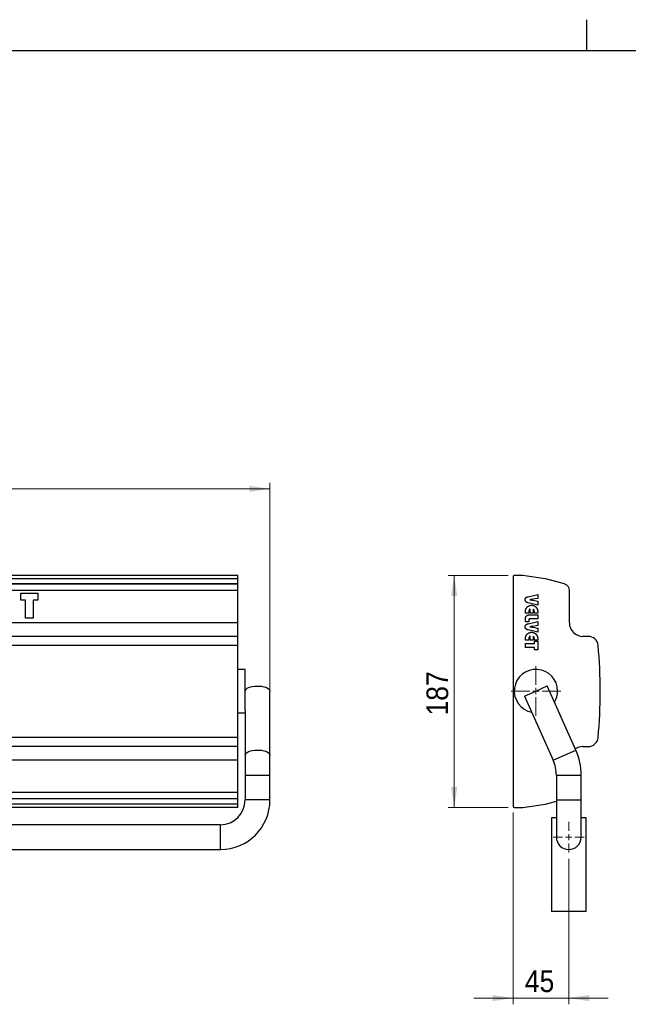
# Model space of a CAD drawing. Header units: millimetres. Extents: x 5 to 415, y 5 to 292.
# Tile 3 of 4: x 118 to 217, y 133 to 292. Entities that reach past the tile are written whole.
import ezdxf

# ---------------------------------------------------------------- set-up
doc = ezdxf.new("R2010")
doc.units = ezdxf.units.MM
doc.linetypes.add('SLD-Continua', pattern=[0])
doc.styles.add('SLDTEXTSTYLE0', font='GOTHIC.TTF', dxfattribs={"width": 0.913})
doc.dimstyles.new('SLDDIMSTYLE0', dxfattribs={"dimtxt": 3.5, "dimasz": 3.302, "dimexe": 0, "dimexo": 0.0625, "dimgap": 0.875, "dimtad": 1, "dimlfac": 5, "dimrnd": 1e-09, "dimzin": 12, "dimdsep": 46, "dimtxsty": 'SLDTEXTSTYLE0', "dimsah": 1, "dimcen": 0.09, "dimadec": 0, "dimazin": 3, "dimtfac": 1, "dimtmove": 0, "dimatfit": 0, "dimfxl": 1, "dimfrac": 2, "dimtolj": 1, "dimtzin": 12, "dimarcsym": 0})
doc.dimstyles.new('SLDDIMSTYLE1', dxfattribs={"dimtxt": 3.5, "dimasz": 3.302, "dimexe": 0, "dimexo": 0.0625, "dimgap": 0.875, "dimtad": 1, "dimdec": 0, "dimlfac": 5, "dimrnd": 1e-09, "dimzin": 12, "dimdsep": 46, "dimtxsty": 'SLDTEXTSTYLE0', "dimsah": 1, "dimcen": 0.09, "dimadec": 0, "dimazin": 3, "dimtfac": 1, "dimtdec": 0, "dimtofl": 0, "dimtmove": 0, "dimatfit": 3, "dimfxl": 1, "dimfrac": 2, "dimtolj": 1, "dimtzin": 12, "dimarcsym": 0})
doc.dimstyles.new('SLDDIMSTYLE2', dxfattribs={"dimtxt": 3.5, "dimasz": 3.302, "dimexe": 0, "dimexo": 0.0625, "dimgap": 0.875, "dimtad": 1, "dimlfac": 5, "dimrnd": 1e-09, "dimzin": 12, "dimdsep": 46, "dimtxsty": 'SLDTEXTSTYLE0', "dimsah": 1, "dimcen": 0.09, "dimadec": 0, "dimazin": 3, "dimtfac": 1, "dimtofl": 0, "dimtmove": 0, "dimatfit": 3, "dimfxl": 1, "dimfrac": 2, "dimtolj": 1, "dimtzin": 12, "dimarcsym": 0})

# ---------------------------------------------------------------- blocks, each defined once
blk = doc.blocks.new('_D')
at = {"color": 7, "linetype": 'SLD-Continua', "lineweight": 0}
for p, q in [((198.12, 163.97), (198.12, 132.97)), ((207.12, 156.47), (207.12, 132.97)), ((198.12, 133.97), (191.77, 133.97)), ((198.12, 133.97), (207.12, 133.97)), ((207.12, 133.97), (213.47, 133.97))]:
    blk.add_line(p, q, dxfattribs=at)
at = {"color": 7, "linetype": 'SLD-Continua', "lineweight": 18}
for points in [[(198.12, 133.97), (194.82, 134.47), (194.82, 133.46)], [(207.12, 133.97), (210.42, 133.46), (210.42, 134.47)]]:
    blk.add_solid(points, dxfattribs=at)
at = {"color": 7, "linetype": 'SLD-Continua', "lineweight": 18, "insert": (200.03, 138.44), "char_height": 3.5, "attachment_point": 1, "style": 'SLDTEXTSTYLE0'}
blk.add_mtext('45', dxfattribs=at)
blk = doc.blocks.new('_D_1')
at = {"color": 7, "linetype": 'SLD-Continua', "lineweight": 0}
for p, q in [((197.32, 202.22), (187.63, 202.22)), ((188.63, 202.22), (188.63, 164.77)), ((197.32, 164.77), (187.63, 164.77))]:
    blk.add_line(p, q, dxfattribs=at)
at = {"color": 7, "linetype": 'SLD-Continua', "lineweight": 18}
for points in [[(188.63, 202.22), (188.12, 198.92), (189.13, 198.92)], [(188.63, 164.77), (189.13, 168.07), (188.12, 168.07)]]:
    blk.add_solid(points, dxfattribs=at)
at = {"color": 7, "linetype": 'SLD-Continua', "lineweight": 18, "insert": (184.15, 179.62), "char_height": 3.5, "attachment_point": 1, "rotation": 90, "style": 'SLDTEXTSTYLE0'}
blk.add_mtext('187', dxfattribs=at)
blk = doc.blocks.new('SW_CENTERMARKSYMBOL_0')
at = {"color": 0, "linetype": 'SLD-Continua', "lineweight": 18}
for p, q in [((0, 1), (0, 2.5)), ((-1, 0), (-2.5, 0)), ((0, 0), (-0.5, 0)), ((0, 0), (0, 0.5)), ((0, 0), (0, -0.5)), ((0, 0), (0.5, 0)), ((1, 0), (2.5, 0)), ((0, -1), (0, -2.5))]:
    blk.add_line(p, q, dxfattribs=at)
blk = doc.blocks.new('SW_CENTERMARKSYMBOL_1')
at = {"color": 0, "linetype": 'SLD-Continua', "lineweight": 18}
for p, q in [((0, 1), (0, 4)), ((-1, 0), (-4, 0)), ((0, 0), (-0.5, 0)), ((0, 0), (0, 0.5)), ((0, 0), (0, -0.5)), ((0, 0), (0.5, 0)), ((1, 0), (4, 0)), ((0, -1), (0, -4))]:
    blk.add_line(p, q, dxfattribs=at)
blk = doc.blocks.new('_D_8')
at = {"color": 7, "linetype": 'SLD-Continua', "lineweight": 0}
for p, q in [((69.08, 170.97), (69.08, 217.22)), ((158.88, 170.97), (158.88, 217.22)), ((158.88, 216.22), (69.08, 216.22))]:
    blk.add_line(p, q, dxfattribs=at)
at = {"color": 7, "linetype": 'SLD-Continua', "lineweight": 18}
for points in [[(69.08, 216.22), (72.38, 215.72), (72.38, 216.73)], [(158.88, 216.22), (155.57, 216.73), (155.57, 215.72)]]:
    blk.add_solid(points, dxfattribs=at)
at = {"color": 7, "linetype": 'SLD-Continua', "lineweight": 18, "insert": (110.1, 220.69), "char_height": 3.5, "attachment_point": 1, "style": 'SLDTEXTSTYLE0'}
blk.add_mtext('449', dxfattribs=at)

msp = doc.modelspace()

# ---------------------------------------------------------------- linework, layer by layer
at = {"color": 7, "linetype": 'SLD-Continua', "lineweight": 25}
for p, q in [((210, 292.001), (210, 286.999)), ((10, 287), (410, 287)), ((153.6765, 202.224), (74.2765, 202.224)), ((153.6765, 201.7123), (153.6765, 202.224)), ((198.1207, 202.024), (198.1207, 164.9664)), ((199.7176, 202.224), (198.3207, 202.224)), ((203.3133, 201.7123), (199.7176, 202.224)), ((153.6765, 201.7123), (74.2765, 201.7123)), ((153.6765, 201.6976), (74.2765, 201.6976)), ((153.6765, 200.8618), (74.2765, 200.8618)), ((153.6765, 200.8297), (74.2765, 200.8297)), ((153.6765, 201.6976), (153.6765, 201.7123)), ((153.6765, 200.8618), (153.6765, 201.6976)), ((153.6765, 200.8297), (153.6765, 200.8618)), ((153.6765, 199.8011), (153.6765, 200.8297)), ((206.409, 200.8618), (203.3668, 201.6976)), ((206.5074, 200.8297), (206.409, 200.8618)), ((153.6765, 199.8011), (74.2765, 199.8011)), ((118.6573, 199.3517), (121.3941, 199.3517)), ((118.6573, 198.2464), (118.6573, 199.3517)), ((121.3941, 199.3517), (121.3941, 198.2464)), ((153.6765, 194.5903), (153.6765, 199.8011)), ((200.5504, 198.8058), (202.1207, 199.161)), ((202.1207, 199.161), (202.1207, 198.5225)), ((207.2176, 194.5903), (207.2176, 199.8011)), ((119.3941, 198.2464), (118.6573, 198.2464)), ((119.3941, 195.3517), (119.3941, 198.2464)), ((120.6573, 198.2464), (120.6573, 195.3517)), ((121.3941, 198.2464), (120.6573, 198.2464)), ((202.1207, 197.4505), (200.5504, 197.8132)), ((200.8649, 198.3173), (200.8189, 198.3115)), ((202.1207, 198.5225), (201.3189, 198.3827)), ((201.3205, 198.2334), (202.1207, 198.0965)), ((202.1207, 198.0965), (202.1207, 197.4505)), ((200.1207, 196.161), (200.1207, 196.2133)), ((200.6733, 196.161), (200.1207, 196.161)), ((200.6733, 196.2819), (200.6733, 196.161)), ((200.8259, 195.8716), (202.1207, 195.8716)), ((200.8838, 196.161), (200.8838, 196.7926)), ((201.3575, 196.161), (200.8838, 196.161)), ((201.3575, 196.7897), (201.3575, 196.161)), ((201.568, 196.161), (201.568, 196.2819)), ((202.1207, 196.161), (201.568, 196.161)), ((202.1207, 196.2133), (202.1207, 196.161)), ((202.1207, 195.8716), (202.1207, 195.24)), ((153.6765, 194.5903), (74.2765, 194.5903)), ((120.6573, 195.3517), (119.3941, 195.3517)), ((153.6765, 192.3903), (153.6765, 194.5903)), ((200.1207, 194.74), (200.1207, 195.1314)), ((200.6733, 194.74), (200.1207, 194.74)), ((200.5504, 194.4374), (202.1207, 194.7926)), ((200.6733, 195.041), (200.6733, 194.74)), ((202.1207, 195.24), (200.8694, 195.24)), ((202.1207, 194.154), (201.3189, 194.0142)), ((202.1207, 194.7926), (202.1207, 194.154)), ((202.1207, 193.0821), (200.5504, 193.4448)), ((200.8649, 193.9489), (200.8189, 193.9431)), ((201.3205, 193.865), (202.1207, 193.7281)), ((202.1207, 193.7281), (202.1207, 193.0821)), ((153.6765, 192.3903), (74.2765, 192.3903)), ((153.6765, 192.3903), (74.2765, 192.3903)), ((153.6765, 190.9392), (74.2765, 190.9392)), ((153.6765, 190.9392), (153.6765, 192.3903)), ((153.6765, 176.0513), (153.6765, 190.9392)), ((200.1207, 191.7926), (200.1207, 191.8448)), ((200.6733, 191.7926), (200.1207, 191.7926)), ((200.1207, 191.24), (201.568, 191.24)), ((200.1207, 190.6084), (200.1207, 191.24)), ((200.6733, 191.9135), (200.6733, 191.7926)), ((200.8838, 191.7926), (200.8838, 192.4242)), ((201.3575, 191.7926), (200.8838, 191.7926)), ((201.3575, 192.4213), (201.3575, 191.7926)), ((201.568, 191.7926), (201.568, 191.9135)), ((202.1207, 191.7926), (201.568, 191.7926)), ((201.568, 191.6084), (202.1207, 191.6084)), ((201.568, 191.24), (201.568, 191.6084)), ((202.1207, 191.8448), (202.1207, 191.7926)), ((202.1207, 191.6084), (202.1207, 190.24)), ((210.2624, 192.3903), (209.4176, 192.3903)), ((201.568, 190.6084), (200.1207, 190.6084)), ((201.568, 190.24), (201.568, 190.6084)), ((202.1207, 190.24), (201.568, 190.24)), ((154.8765, 187.0664), (153.6765, 187.0664)), ((154.8765, 183.5664), (154.8765, 187.0664)), ((154.8765, 180.3692), (154.8765, 183.5664)), ((158.8765, 173.2215), (158.8765, 183.5664)), ((199.9937, 182.7527), (201.8207, 183.5664)), ((201.8207, 183.5664), (203.6476, 184.3802)), ((208.2555, 174.0353), (203.6476, 184.3802)), ((199.9937, 182.7527), (204.6016, 172.4077)), ((153.6765, 180.0664), (154.8765, 180.0664)), ((154.8765, 180.3692), (154.8765, 173.2215)), ((153.6765, 176.0513), (74.2765, 176.0513)), ((153.6765, 174.6001), (153.6765, 176.0513)), ((153.6765, 174.6001), (74.2765, 174.6001)), ((153.6765, 174.6001), (74.2765, 174.6001)), ((153.6765, 172.4001), (153.6765, 174.6001)), ((206.4285, 173.2215), (208.2555, 174.0353)), ((209.4176, 174.6001), (210.2624, 174.6001)), ((153.6765, 172.4001), (74.2765, 172.4001)), ((153.6765, 167.1893), (153.6765, 172.4001)), ((154.8765, 173.2215), (154.8765, 169.9664)), ((158.8765, 169.9664), (158.8765, 173.2215)), ((204.6016, 172.4077), (206.4285, 173.2215)), ((154.8765, 169.9664), (154.8765, 165.9664)), ((154.8765, 169.9664), (158.8765, 169.9664)), ((158.8765, 165.9664), (158.8765, 169.9664)), ((205.1207, 169.9664), (205.1207, 165.9664)), ((205.1207, 169.9664), (209.1207, 169.9664)), ((209.1207, 165.9664), (209.1207, 169.9664)), ((153.6765, 167.1893), (74.2765, 167.1893)), ((153.6765, 166.1607), (153.6765, 167.1893)), ((153.6765, 166.1607), (74.2765, 166.1607)), ((153.6765, 166.1286), (74.2765, 166.1286)), ((153.6765, 166.1286), (153.6765, 166.1607)), ((153.6765, 165.2928), (153.6765, 166.1286)), ((156.8765, 165.9664), (154.8765, 165.9664)), ((158.8765, 165.9664), (156.8765, 165.9664)), ((203.3668, 165.2928), (205.1207, 165.7747)), ((205.1207, 165.9664), (205.1207, 159.9664)), ((205.1207, 165.9664), (209.1207, 165.9664)), ((209.1207, 159.9664), (209.1207, 165.9664)), ((153.6765, 165.2928), (74.2765, 165.2928)), ((153.6765, 165.2781), (74.2765, 165.2781)), ((153.6765, 164.7664), (74.2765, 164.7664)), ((153.6765, 165.2781), (153.6765, 165.2928)), ((153.6765, 164.7664), (153.6765, 165.2781)), ((198.3207, 164.7664), (199.7176, 164.7664)), ((199.7176, 164.7664), (203.3133, 165.2781)), ((204.3207, 163.0664), (204.3207, 147.9664)), ((205.1207, 163.0664), (204.3207, 163.0664)), ((209.9207, 163.0664), (209.1207, 163.0664)), ((209.9207, 147.9664), (209.9207, 163.0664)), ((150.8765, 161.9664), (116.7765, 161.9664)), ((150.8765, 159.9664), (150.8765, 161.9664)), ((150.8765, 157.9664), (150.8765, 159.9664)), ((116.7677, 157.9664), (150.8765, 157.9664)), ((209.9207, 147.9664), (204.3207, 147.9664))]:
    msp.add_line(p, q, dxfattribs=at)
at = {"color": 7, "linetype": 'SLD-Continua', "lineweight": 25, "flags": 128}
for points in [[(154.8765, 183.5664), (154.9127, 183.7204), (155.0198, 183.8689), (155.194, 184.0064), (155.4291, 184.128), (155.7164, 184.2293), (156.0457, 184.3067), (156.405, 184.3573), (156.7814, 184.3793), (157.1612, 184.3719), (157.5307, 184.3354), (157.8765, 184.2712), (158.1863, 184.1814), (158.4486, 184.0695), (158.6542, 183.9393), (158.7955, 183.7957), (158.8675, 183.6438), (158.8765, 183.5664)], [(154.8765, 173.2215), (154.9127, 173.3755), (155.0198, 173.5239), (155.194, 173.6614), (155.4291, 173.7831), (155.7164, 173.8844), (156.0457, 173.9617), (156.405, 174.0123), (156.7814, 174.0343), (157.1612, 174.027), (157.5307, 173.9905), (157.8765, 173.9262), (158.1863, 173.8365), (158.4486, 173.7245), (158.6542, 173.5944), (158.7955, 173.4508), (158.8675, 173.2988), (158.8765, 173.2215)]]:
    msp.add_lwpolyline(points, dxfattribs=at)
at = {"color": 7, "linetype": 'SLD-Continua', "lineweight": 25}
for centre, radius, start, end in [((198.3207, 202.024), 0.2, 90, 180.000003), ((203.2876, 201.514), 0.2, 66.662409, 82.612922), ((206.1176, 199.8011), 1.1, 359.999997, 69.241239), ((209.4176, 194.5903), 2.2, 179.999997, 269.999997), ((210.2624, 190.7903), 1.6, 5.339056, 89.999997), ((132.2025, 183.4952), 80, 354.660938, 5.339056), ((201.8207, 183.5664), 3.5, 0, 259.159247), ((201.8207, 183.5664), 3.5, 328.859056, 0), ((210.2624, 176.2001), 1.6, 269.999997, 354.660938), ((209.4176, 172.4001), 2.2, 89.999997, 124.385334), ((199.1207, 169.9664), 10, 0, 24.009151), ((199.1207, 169.9664), 6, 0, 24.009151), ((150.8765, 165.9664), 4, 270, 0), ((150.8765, 165.9664), 8, 270, 0), ((198.3207, 164.9664), 0.2, 180, 270), ((203.2876, 165.4765), 0.2, 277.387049, 293.337586), ((207.1207, 159.9664), 2, 180, 0)]:
    msp.add_arc(centre, radius, start, end, dxfattribs=at)
for points, knots in [([(200.0944, 198.3115), (200.0947, 198.3281), (200.0952, 198.3606), (200.1003, 198.4079), (200.1082, 198.4525), (200.1204, 198.4941), (200.1352, 198.5331), (200.1531, 198.5696), (200.1752, 198.6028), (200.2001, 198.6339), (200.2292, 198.6623), (200.2623, 198.6889), (200.3001, 198.7129), (200.3417, 198.7358), (200.3879, 198.756), (200.4381, 198.775), (200.4926, 198.7919), (200.5307, 198.8011), (200.5504, 198.8058)], [0, 0, 0, 0, 0.06704895, 0.131084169, 0.191913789, 0.250109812, 0.305856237, 0.360345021, 0.41395421, 0.466715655, 0.521150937, 0.577889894, 0.637953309, 0.701645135, 0.76957349, 0.841782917, 0.918332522, 1, 1, 1, 1]), ([(200.5504, 197.8132), (200.5307, 197.8179), (200.4926, 197.827), (200.4381, 197.844), (200.3879, 197.8629), (200.3418, 197.8833), (200.2998, 197.9055), (200.2624, 197.9301), (200.2294, 197.9566), (200.1998, 197.9846), (200.1753, 198.0161), (200.153, 198.0494), (200.1352, 198.0863), (200.1203, 198.1258), (200.1083, 198.1681), (200.1003, 198.2134), (200.0952, 198.2615), (200.0946, 198.2945), (200.0944, 198.3115)], [0, 0, 0, 0, 0.08122369, 0.15735731, 0.22917434, 0.29673357, 0.35981772, 0.41985617, 0.4762868, 0.53004104, 0.58294475, 0.63626262, 0.69094852, 0.74690674, 0.80584615, 0.86742874, 0.93166385, 1, 1, 1, 1]), ([(200.2897, 196.9772), (200.3017, 196.9947), (200.3254, 197.0291), (200.3643, 197.0778), (200.4055, 197.1236), (200.4492, 197.1664), (200.4952, 197.2064), (200.5439, 197.2429), (200.5946, 197.2768), (200.6476, 197.3076), (200.7024, 197.335), (200.7586, 197.3591), (200.8161, 197.3791), (200.8748, 197.3957), (200.9349, 197.4085), (200.9962, 197.4172), (201.0586, 197.4235), (201.1006, 197.424), (201.1219, 197.4242)], [0, 0, 0, 0, 0.064379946, 0.127341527, 0.189692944, 0.25166751, 0.313502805, 0.37518581, 0.436880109, 0.49915466, 0.561679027, 0.623383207, 0.685286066, 0.746854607, 0.809144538, 0.872002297, 0.93529084, 1, 1, 1, 1]), ([(200.8189, 198.3115), (200.8888, 198.3009), (201.0324, 198.2792), (201.1758, 198.2563), (201.2494, 198.2445)], [0, 0, 0, 0, 0.48690311, 1, 1, 1, 1]), ([(201.3189, 198.3827), (201.3124, 198.3816), (201.296, 198.3788), (201.266, 198.3738), (201.2253, 198.3677), (201.1738, 198.3604), (201.1118, 198.3512), (201.039, 198.341), (200.9555, 198.3295), (200.8963, 198.3215), (200.8649, 198.3173)], [0, 0, 0, 0, 0.042742, 0.10906555, 0.19883301, 0.31205265, 0.44885489, 0.60911214, 0.79282668, 1, 1, 1, 1]), ([(201.1219, 197.4242), (201.143, 197.424), (201.1849, 197.4235), (201.2471, 197.4173), (201.3081, 197.4085), (201.3679, 197.3957), (201.4263, 197.3791), (201.4837, 197.3595), (201.5396, 197.3354), (201.5943, 197.3084), (201.6472, 197.278), (201.698, 197.2443), (201.7459, 197.207), (201.7925, 197.1677), (201.8357, 197.1243), (201.8772, 197.0786), (201.9159, 197.0295), (201.9397, 196.9948), (201.9517, 196.9772)], [0, 0, 0, 0, 0.06441616, 0.12782696, 0.19039252, 0.25239381, 0.31408129, 0.37557146, 0.43739484, 0.49947927, 0.561665, 0.62347848, 0.68520138, 0.74688319, 0.80927103, 0.8717429, 0.9351537, 1, 1, 1, 1]), ([(201.2494, 198.2445), (201.258, 198.2433), (201.2735, 198.2412), (201.2939, 198.2378), (201.309, 198.2353), (201.3172, 198.234), (201.3205, 198.2334)], [0, 0, 0, 0, 0.36344061, 0.65261841, 0.86104736, 1, 1, 1, 1]), ([(200.1207, 196.2133), (200.121, 196.2543), (200.1217, 196.3337), (200.1305, 196.449), (200.1425, 196.5564), (200.161, 196.6559), (200.1849, 196.7475), (200.2134, 196.8318), (200.2475, 196.9085), (200.2759, 196.9548), (200.2897, 196.9772)], [0, 0, 0, 0, 0.15508681, 0.30065931, 0.4369602, 0.56409813, 0.68308723, 0.79493245, 0.90029623, 1, 1, 1, 1]), ([(200.1207, 195.1314), (200.1213, 195.162), (200.1224, 195.2211), (200.1301, 195.3067), (200.1434, 195.3861), (200.1625, 195.4594), (200.1859, 195.5268), (200.2159, 195.5877), (200.2507, 195.6428), (200.2915, 195.6916), (200.3381, 195.7342), (200.3902, 195.7717), (200.4488, 195.8023), (200.5128, 195.8279), (200.5829, 195.8474), (200.6587, 195.8619), (200.7404, 195.8699), (200.7968, 195.871), (200.8259, 195.8716)], [0, 0, 0, 0, 0.07788582, 0.1504516, 0.2188041, 0.28264592, 0.34304285, 0.40018418, 0.45528542, 0.50856397, 0.56168217, 0.6157362, 0.67148825, 0.72976568, 0.79109566, 0.85648029, 0.9259522, 1, 1, 1, 1]), ([(200.8838, 196.7926), (200.8656, 196.7813), (200.83, 196.759), (200.7844, 196.7168), (200.7469, 196.6693), (200.7235, 196.6244), (200.7088, 196.5851), (200.6995, 196.5519), (200.6912, 196.5154), (200.6849, 196.4754), (200.6794, 196.4321), (200.6758, 196.3852), (200.6739, 196.3347), (200.6735, 196.2999), (200.6733, 196.2819)], [0, 0, 0, 0, 0.110147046, 0.215301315, 0.317140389, 0.419823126, 0.473969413, 0.532583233, 0.596815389, 0.666040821, 0.740541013, 0.821063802, 0.907745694, 1, 1, 1, 1]), ([(201.568, 196.2819), (201.5679, 196.2996), (201.5675, 196.3339), (201.5655, 196.3837), (201.5619, 196.4302), (201.5565, 196.4732), (201.5502, 196.5128), (201.5419, 196.5489), (201.5321, 196.5816), (201.5174, 196.6207), (201.4938, 196.6653), (201.4567, 196.713), (201.4111, 196.7554), (201.3757, 196.7781), (201.3575, 196.7897)], [0, 0, 0, 0, 0.09137983, 0.17715554, 0.25744527, 0.3323831, 0.40131644, 0.46454458, 0.52370233, 0.57750408, 0.68016397, 0.7831605, 0.88841184, 1, 1, 1, 1]), ([(201.9517, 196.9772), (201.9653, 196.9548), (201.9934, 196.9085), (202.0271, 196.8317), (202.0557, 196.7476), (202.0794, 196.6558), (202.0985, 196.5565), (202.111, 196.449), (202.1196, 196.3337), (202.1203, 196.2543), (202.1207, 196.2133)], [0, 0, 0, 0, 0.09947454, 0.20465818, 0.31653871, 0.43556538, 0.56283969, 0.69924577, 0.84486423, 1, 1, 1, 1]), ([(200.0944, 193.9431), (200.0947, 193.9597), (200.0952, 193.9922), (200.1003, 194.0394), (200.1082, 194.0841), (200.1204, 194.1257), (200.1352, 194.1647), (200.1531, 194.2012), (200.1752, 194.2344), (200.2001, 194.2655), (200.2292, 194.2939), (200.2623, 194.3205), (200.3001, 194.3445), (200.3417, 194.3673), (200.3879, 194.3876), (200.4381, 194.4066), (200.4926, 194.4235), (200.5307, 194.4326), (200.5504, 194.4374)], [0, 0, 0, 0, 0.06704895, 0.131084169, 0.191913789, 0.250109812, 0.305856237, 0.360345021, 0.41395421, 0.466715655, 0.521150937, 0.577889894, 0.637953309, 0.701645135, 0.76957349, 0.841782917, 0.918332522, 1, 1, 1, 1]), ([(200.8694, 195.24), (200.8539, 195.2396), (200.8245, 195.2388), (200.7837, 195.2292), (200.7487, 195.2141), (200.7203, 195.1918), (200.6989, 195.1626), (200.6835, 195.1276), (200.6746, 195.0862), (200.6738, 195.0566), (200.6733, 195.041)], [0, 0, 0, 0, 0.14500596, 0.27393322, 0.38915391, 0.49856911, 0.60743571, 0.72382504, 0.85371568, 1, 1, 1, 1]), ([(200.5504, 193.4448), (200.5307, 193.4495), (200.4926, 193.4586), (200.4381, 193.4756), (200.3879, 193.4945), (200.3418, 193.5149), (200.2998, 193.5371), (200.2624, 193.5617), (200.2294, 193.5882), (200.1998, 193.6162), (200.1753, 193.6477), (200.153, 193.681), (200.1352, 193.7178), (200.1203, 193.7574), (200.1083, 193.7997), (200.1003, 193.845), (200.0952, 193.8931), (200.0946, 193.9261), (200.0944, 193.9431)], [0, 0, 0, 0, 0.08122369, 0.15735731, 0.22917434, 0.29673357, 0.35981772, 0.41985617, 0.4762868, 0.53004104, 0.58294475, 0.63626262, 0.69094852, 0.74690674, 0.80584615, 0.86742874, 0.93166385, 1, 1, 1, 1]), ([(200.1207, 191.8448), (200.121, 191.8858), (200.1217, 191.9653), (200.1305, 192.0805), (200.1425, 192.188), (200.161, 192.2875), (200.1849, 192.3791), (200.2134, 192.4634), (200.2475, 192.5401), (200.2759, 192.5863), (200.2897, 192.6088)], [0, 0, 0, 0, 0.15508681, 0.30065931, 0.4369602, 0.56409813, 0.68308723, 0.79493245, 0.90029623, 1, 1, 1, 1]), ([(200.2897, 192.6088), (200.3017, 192.6262), (200.3254, 192.6607), (200.3643, 192.7094), (200.4055, 192.7551), (200.4492, 192.798), (200.4952, 192.838), (200.5439, 192.8745), (200.5946, 192.9084), (200.6476, 192.9392), (200.7024, 192.9666), (200.7586, 192.9907), (200.8161, 193.0107), (200.8748, 193.0273), (200.9349, 193.04), (200.9962, 193.0488), (201.0586, 193.0551), (201.1006, 193.0555), (201.1219, 193.0558)], [0, 0, 0, 0, 0.064379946, 0.127341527, 0.189692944, 0.25166751, 0.313502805, 0.37518581, 0.436880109, 0.49915466, 0.561679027, 0.623383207, 0.685286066, 0.746854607, 0.809144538, 0.872002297, 0.93529084, 1, 1, 1, 1]), ([(200.8189, 193.9431), (200.8888, 193.9325), (201.0324, 193.9107), (201.1758, 193.8878), (201.2494, 193.8761)], [0, 0, 0, 0, 0.48690311, 1, 1, 1, 1]), ([(201.3189, 194.0142), (201.3124, 194.0131), (201.296, 194.0103), (201.266, 194.0054), (201.2253, 193.9993), (201.1738, 193.992), (201.1118, 193.9828), (201.039, 193.9726), (200.9555, 193.9611), (200.8963, 193.9531), (200.8649, 193.9489)], [0, 0, 0, 0, 0.042742, 0.10906555, 0.19883301, 0.31205265, 0.44885489, 0.60911214, 0.79282668, 1, 1, 1, 1]), ([(201.1219, 193.0558), (201.143, 193.0555), (201.1849, 193.0551), (201.2471, 193.0489), (201.3081, 193.04), (201.3679, 193.0273), (201.4263, 193.0106), (201.4837, 192.9911), (201.5396, 192.967), (201.5943, 192.9399), (201.6472, 192.9096), (201.698, 192.8759), (201.7459, 192.8386), (201.7925, 192.7993), (201.8357, 192.7559), (201.8772, 192.7102), (201.9159, 192.6611), (201.9397, 192.6264), (201.9517, 192.6088)], [0, 0, 0, 0, 0.06441616, 0.12782696, 0.19039252, 0.25239381, 0.31408129, 0.37557146, 0.43739484, 0.49947927, 0.561665, 0.62347848, 0.68520138, 0.74688319, 0.80927103, 0.8717429, 0.9351537, 1, 1, 1, 1]), ([(201.2494, 193.8761), (201.258, 193.8749), (201.2735, 193.8727), (201.2939, 193.8694), (201.309, 193.8669), (201.3172, 193.8655), (201.3205, 193.865)], [0, 0, 0, 0, 0.36344061, 0.65261841, 0.86104736, 1, 1, 1, 1]), ([(201.9517, 192.6088), (201.9653, 192.5863), (201.9934, 192.5401), (202.0271, 192.4633), (202.0557, 192.3791), (202.0794, 192.2874), (202.0985, 192.188), (202.111, 192.0806), (202.1196, 191.9653), (202.1203, 191.8858), (202.1207, 191.8448)], [0, 0, 0, 0, 0.09947454, 0.20465818, 0.31653871, 0.43556538, 0.56283969, 0.69924577, 0.84486423, 1, 1, 1, 1]), ([(200.8838, 192.4242), (200.8656, 192.4128), (200.83, 192.3906), (200.7844, 192.3484), (200.7469, 192.3009), (200.7235, 192.256), (200.7088, 192.2167), (200.6995, 192.1835), (200.6912, 192.147), (200.6849, 192.107), (200.6794, 192.0637), (200.6758, 192.0168), (200.6739, 191.9663), (200.6735, 191.9315), (200.6733, 191.9135)], [0, 0, 0, 0, 0.110147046, 0.215301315, 0.317140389, 0.419823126, 0.473969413, 0.532583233, 0.596815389, 0.666040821, 0.740541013, 0.821063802, 0.907745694, 1, 1, 1, 1]), ([(201.568, 191.9135), (201.5679, 191.9312), (201.5675, 191.9655), (201.5655, 192.0153), (201.5619, 192.0618), (201.5565, 192.1048), (201.5502, 192.1444), (201.5419, 192.1805), (201.5321, 192.2132), (201.5174, 192.2523), (201.4938, 192.2969), (201.4567, 192.3446), (201.4111, 192.387), (201.3757, 192.4097), (201.3575, 192.4213)], [0, 0, 0, 0, 0.09137983, 0.17715554, 0.25744527, 0.3323831, 0.40131644, 0.46454458, 0.52370233, 0.57750408, 0.68016397, 0.7831605, 0.88841184, 1, 1, 1, 1])]:
    msp.add_open_spline(points, degree=3, knots=knots, dxfattribs=at)

# ---------------------------------------------------------------- block references
at = {"color": 7, "linetype": 'Continuous', "lineweight": 0}
for name, p in [('SW_CENTERMARKSYMBOL_1', (201.8207, 183.5664)), ('SW_CENTERMARKSYMBOL_0', (207.1207, 159.9664))]:
    msp.add_blockref(name, p, dxfattribs=at)

# ---------------------------------------------------------------- dimensions: what is measured, and where the dimension line sits
at = {"color": 7, "linetype": 'SLD-Continua', "lineweight": 18}
for base, p1, p2, angle, dimstyle, picture, middle in [((69.0765, 216.224), (158.8765, 169.9664), (69.0765, 169.9664), 0, 'SLDDIMSTYLE2', '_D_8', (113.9765, 216.224)), ((188.6256, 164.7664), (198.3207, 202.224), (198.3207, 164.7664), 89.999998, 'SLDDIMSTYLE1', '_D_1', (188.6256, 183.4952))]:
    dim = msp.add_linear_dim(base=base, p1=p1, p2=p2, angle=angle, dimstyle=dimstyle, dxfattribs=at)
    dim.commit()
    dim.dimension.update_dxf_attribs({"geometry": picture, "text_midpoint": middle, "dimtype": 160})
dim = msp.add_linear_dim(base=(207.1207, 133.9664), p1=(198.1207, 164.9664), p2=(207.1207, 157.4664), dimstyle='SLDDIMSTYLE0', dxfattribs=at)
dim.commit()
dim.dimension.update_dxf_attribs({"geometry": '_D', "text_midpoint": (202.6207, 133.9664), "dimtype": 160})

doc.saveas('drawing.dxf')
